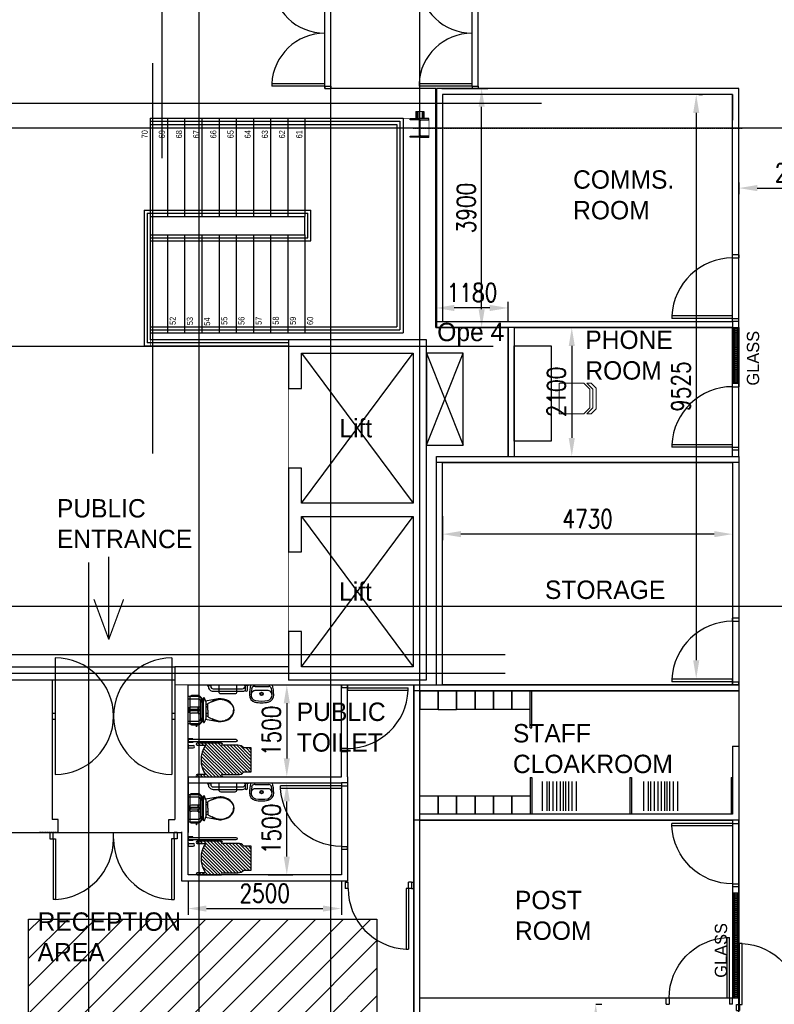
# Model space of a CAD drawing. Header units: millimetres. Extents: x -312551 to 250764, y -35891 to 59426.
# Tile 241 of 256: x 135058 to 147362, y 14120 to 30176. Entities that reach past the tile are written whole.
import ezdxf

# ---------------------------------------------------------------- set-up
doc = ezdxf.new("R2010")
doc.units = ezdxf.units.MM
doc.header["$LTSCALE"] = 2.5
doc.linetypes.add('CUSTOM2', pattern=[0.375, 0.25, -0.125])
doc.linetypes.add('HIDDEN2', pattern=[0.1875, 0.125, -0.0625])
doc.layers.add('Area', color=10, linetype='Continuous', plot=False)
for name, color, linetype in [('doors', 1, 'Continuous'), ('FO-00$0$1_FITOUT', 3, 'Continuous'), ('FO-00$0$NEW_PARTITION', 3, 'Continuous'), ('FO-01- FURN$0$FURNITURE', 22, 'Continuous'), ('NF ARCH', 4, 'Continuous'), ('NF-AS BUILT', 7, 'Continuous'), ('NF-AS BUILT DIMS', 4, 'Continuous'), ('NF-FURNITURE', 4, 'Continuous'), ('NF-GRIDS', 252, 'Continuous'), ('NF-RC', 3, 'Continuous'), ('NF-Steel columns', 6, 'Continuous'), ('NF-TEXT', 1, 'Continuous'), ('REGUS-FURNITURE', 40, 'Continuous'), ('Revisions', 7, 'Continuous'), ('Service ducts', 2, 'Continuous'), ('Stud', 3, 'Continuous'), ('Text', 7, 'Continuous')]:
    doc.layers.add(name, color=color, linetype=linetype)
doc.layers.add('PLASTER', color=4, linetype='Continuous', lineweight=13)
doc.styles.add('ROMANS', font='romans.shx', dxfattribs={"width": 0.8})
doc.dimstyles.new('100NFDIM', dxfattribs={"dimscale": 100, "dimtxt": 3, "dimasz": 3, "dimexe": 1, "dimexo": 1, "dimgap": 1, "dimtad": 1, "dimdec": 0, "dimdsep": 46, "dimtxsty": 'ROMANS', "dimcen": 3, "dimclrd": 4, "dimclre": 4, "dimclrt": 1, "dimaunit": 1, "dimadec": 0, "dimazin": 0, "dimtfac": 1, "dimtdec": 0, "dimtmove": 0, "dimatfit": 3, "dimfxl": 0, "dimtolj": 1, "dimarcsym": 0})

# ---------------------------------------------------------------- blocks, each defined once
blk = doc.blocks.new('305')
at = {"layer": 'NF-Steel columns', "color": 2, "linetype": 'Continuous'}
for points in [[(0, -152), (-156, -152), (-156, -132), (-19, -132, 0.414214), (-7, -119), (-7, 119, 0.414214), (-19, 132), (-156, 132), (-156, 153), (0, 153)], [(0, -152), (149, -152), (149, -132), (19, -132, -0.414214), (7, -119), (7, 119, -0.414214), (19, 132), (149, 132), (149, 153), (0, 153)]]:
    blk.add_lwpolyline(points, format="xyb", dxfattribs=at)
blk = doc.blocks.new('*D45')
at = {"layer": 'Defpoints', "color": 0}
for p in [(143023, 25155), (143023, 23055), (144060, 23055)]:
    blk.add_point(p, dxfattribs=at)
at = {"layer": 'Stud', "color": 4, "lineweight": -2}
for p, q in [((143123, 25155), (144160, 25155)), ((144060, 24855), (144060, 23355)), ((143123, 23055), (144160, 23055))]:
    blk.add_line(p, q, dxfattribs=at)
at = {"layer": 'Stud', "color": 4}
for points in [[(144010, 24855), (144110, 24855), (144060, 25155)], [(144010, 23355), (144110, 23355), (144060, 23055)]]:
    blk.add_solid(points, dxfattribs=at)
at = {"layer": 'Stud', "color": 1, "insert": (143810, 24105), "char_height": 300, "attachment_point": 5, "rotation": 90, "style": 'ROMANS'}
blk.add_mtext('\\A1;2100', dxfattribs=at)
blk = doc.blocks.new('*D46')
at = {"layer": 'Defpoints', "color": 0}
for p in [(141843, 25475), (141843, 25155), (143023, 25155)]:
    blk.add_point(p, dxfattribs=at)
at = {"layer": 'Stud', "color": 4, "lineweight": -2}
for p, q in [((141843, 25255), (141843, 25575)), ((143023, 25255), (143023, 25575)), ((142723, 25475), (142143, 25475))]:
    blk.add_line(p, q, dxfattribs=at)
at = {"layer": 'Stud', "color": 4}
for points in [[(142143, 25525), (142143, 25425), (141843, 25475)], [(142723, 25525), (142723, 25425), (143023, 25475)]]:
    blk.add_solid(points, dxfattribs=at)
at = {"layer": 'Stud', "color": 1, "insert": (142433, 25725), "char_height": 300, "attachment_point": 5, "style": 'ROMANS'}
blk.add_mtext('\\A1;1180', dxfattribs=at)
blk = doc.blocks.new('*D47')
at = {"layer": 'Defpoints', "color": 0}
for p in [(141843, 29055), (142590, 29055), (141843, 25155)]:
    blk.add_point(p, dxfattribs=at)
at = {"layer": 'Stud', "color": 4, "lineweight": -2}
for p, q in [((141943, 29055), (142690, 29055)), ((142590, 25455), (142590, 28755)), ((141943, 25155), (142690, 25155))]:
    blk.add_line(p, q, dxfattribs=at)
at = {"layer": 'Stud', "color": 4}
for points in [[(142540, 28755), (142640, 28755), (142590, 29055)], [(142540, 25455), (142640, 25455), (142590, 25155)]]:
    blk.add_solid(points, dxfattribs=at)
at = {"layer": 'Stud', "color": 1, "insert": (142340, 27105), "char_height": 300, "attachment_point": 5, "rotation": 90, "style": 'ROMANS'}
blk.add_mtext('\\A1;3900', dxfattribs=at)
blk = doc.blocks.new('*D53')
at = {"layer": 'Defpoints', "color": 0}
for p in [(146032, 28955), (145794, 19430), (146089, 19430)]:
    blk.add_point(p, dxfattribs=at)
at = {"layer": 'NF-AS BUILT', "color": 4, "lineweight": -2}
for p, q in [((146132, 28955), (146189, 28955)), ((146089, 28655), (146089, 19730)), ((145894, 19430), (146189, 19430))]:
    blk.add_line(p, q, dxfattribs=at)
at = {"layer": 'NF-AS BUILT', "color": 4}
for points in [[(146039, 28655), (146139, 28655), (146089, 28955)], [(146039, 19730), (146139, 19730), (146089, 19430)]]:
    blk.add_solid(points, dxfattribs=at)
at = {"layer": 'NF-AS BUILT', "color": 1, "insert": (145839, 24193), "char_height": 300, "attachment_point": 5, "rotation": 90, "style": 'ROMANS'}
blk.add_mtext('\\A1;9525', dxfattribs=at)
blk = doc.blocks.new('*D54')
at = {"layer": 'Defpoints', "color": 0}
for p in [(141953, 22178), (146683, 22178), (141953, 21787)]:
    blk.add_point(p, dxfattribs=at)
at = {"layer": 'NF-AS BUILT', "color": 4, "lineweight": -2}
for p, q in [((141953, 22078), (141953, 21687)), ((146683, 22078), (146683, 21687)), ((146383, 21787), (142253, 21787))]:
    blk.add_line(p, q, dxfattribs=at)
at = {"layer": 'NF-AS BUILT', "color": 4}
for points in [[(142253, 21837), (142253, 21737), (141953, 21787)], [(146383, 21837), (146383, 21737), (146683, 21787)]]:
    blk.add_solid(points, dxfattribs=at)
at = {"layer": 'NF-AS BUILT', "color": 1, "insert": (144318, 22037), "char_height": 300, "attachment_point": 5, "style": 'ROMANS'}
blk.add_mtext('\\A1;4730', dxfattribs=at)
blk = doc.blocks.new('RECEPTION DOORS')
at = {"layer": 'REGUS-FURNITURE'}
for p, q in [((135927, 15129), (135927, 15029)), ((135927, 15129), (135977, 15129)), ((135977, 15029), (135977, 15129)), ((136963, 15029), (136963, 15129)), ((136963, 15029), (136963, 15129)), ((137949, 15029), (137949, 15129)), ((137999, 15129), (137949, 15129)), ((137999, 15129), (137999, 15029)), ((135927, 15029), (136017, 15029)), ((135977, 15029), (135977, 14039)), ((136017, 15029), (136017, 14039)), ((137909, 15029), (137909, 14039)), ((137999, 15029), (137909, 15029)), ((137949, 15029), (137949, 14039)), ((136017, 14039), (135977, 14039)), ((137909, 14039), (137949, 14039))]:
    blk.add_line(p, q, dxfattribs=at)
for centre, start, end in [((135972, 15029), 272.6026, 0), ((137954, 15029), 180, 267.3974)]:
    blk.add_arc(centre, 991, start, end, dxfattribs=at)
blk = doc.blocks.new('Door')
at = {"layer": 'REGUS-FURNITURE'}
for p, q in [((0, 0), (0.1, 0)), ((0, 0), (0, -0.05)), ((0.1, 0), (0.1, -0.09)), ((0.1, -0.05), (0, -0.05)), ((0.1, -0.05), (1.09, -0.05)), ((0.1, -0.09), (1.09, -0.09)), ((1.09, -0.09), (1.09, -0.05)), ((0.1, -1.036), (0, -1.036)), ((0, -1.086), (0, -1.036)), ((0, -1.086), (0.1, -1.086)), ((0.1, -1.036), (0.1, -1.086))]:
    blk.add_line(p, q, dxfattribs=at)
blk.add_arc((0.1, -0.045), 0.991, 270, 357.3974, dxfattribs=at)
blk = doc.blocks.new('*D59')
at = {"layer": 'Defpoints', "color": 0}
for p in [(146783, 27620), (148783, 27430), (148783, 25155)]:
    blk.add_point(p, dxfattribs=at)
at = {"layer": 'NF-AS BUILT DIMS', "color": 4, "lineweight": -2}
for p, q in [((146783, 27520), (146783, 27330)), ((148783, 25255), (148783, 27530)), ((147083, 27430), (148483, 27430))]:
    blk.add_line(p, q, dxfattribs=at)
at = {"layer": 'NF-AS BUILT DIMS', "color": 4}
for points in [[(147083, 27480), (147083, 27380), (146783, 27430)], [(148483, 27480), (148483, 27380), (148783, 27430)]]:
    blk.add_solid(points, dxfattribs=at)
at = {"layer": 'NF-AS BUILT DIMS', "color": 1, "insert": (147783, 27680), "char_height": 300, "attachment_point": 5, "style": 'ROMANS'}
blk.add_mtext('\\A1;2000', dxfattribs=at)
blk = doc.blocks.new('1800door')
for p, q in [((-865, 0), (-865, 864)), ((-825, 864), (-865, 864)), ((-825, 0), (-825, 864)), ((825, 0), (825, 864)), ((825, 864), (865, 864)), ((865, 0), (865, 864)), ((-865, 0), (-900, 0)), ((-865, 0), (-865, -100)), ((-865, 0), (-825, 0)), ((865, 0), (825, 0)), ((865, 0), (865, -100)), ((865, 0), (900, 0)), ((900, 0), (900, -100)), ((-900, 0), (-900, -100)), ((-865, -100), (-900, -100)), ((865, -100), (900, -100))]:
    blk.add_line(p, q)
for centre, start, end in [((-865, 0), 0, 87.3495), ((865, 0), 92.6505, 180)]:
    blk.add_arc(centre, 865, start, end)
blk = doc.blocks.new('disabled toilet')
at = {"layer": 'NF-FURNITURE'}
h = blk.add_hatch(dxfattribs=at)
h.set_pattern_fill('ANSI31', color=256, scale=12, angle=180, style=0)
h.set_pattern_definition([(315, (985647.287, 36523.387), (-26.9407684, -26.9407684), [])])
edge = h.paths.add_edge_path()
edge.add_line((170911, 6208), (170778, 6208))
edge.add_arc((170778, 6190), 17.5, 90, 270)
edge.add_line((170778, 6173), (171172, 6173))
edge.add_arc((171172, 6190), 17.5, 270, 450)
edge.add_line((171172, 6208), (171441, 6208))
edge.add_arc((171446, 6318), 110, 267.1917, 323.8064)
edge.add_line((171535, 6253), (171658, 6253))
edge.add_line((171658, 6253), (171658, 6643))
edge.add_line((171658, 6643), (171535, 6643))
edge.add_arc((171446, 6578), 110, 36.1936, 92.8083)
edge.add_line((171441, 6688), (171172, 6688))
edge.add_arc((171172, 6705), 17.5, 270, 450)
edge.add_line((171172, 6723), (170778, 6723))
edge.add_arc((170778, 6705), 17.5, 90, 270)
edge.add_line((170778, 6688), (170911, 6688))
edge.add_arc((171268, 6448), 431, 146.1302, 213.8698)
for p, q in [((171721, 7647), (171707, 7647)), ((171935, 7578), (171716, 7579)), ((171721, 7647), (171944, 7647)), ((171116, 7442), (170913, 7406)), ((170914, 7400), (170914, 7120)), ((171128, 7443), (171116, 7442)), ((171152, 7445), (171128, 7443)), ((171164, 7446), (171152, 7445)), ((171207, 7440), (171164, 7446)), ((171248, 7427), (171207, 7440)), ((171284, 7410), (171248, 7427)), ((171316, 7388), (171284, 7410)), ((171343, 7360), (171316, 7388)), ((170827, 7273), (170656, 7273)), ((170827, 7246), (170656, 7246)), ((170790, 7310), (170683, 7310)), ((170790, 7316), (170836, 7316)), ((170790, 7273), (170790, 7316)), ((170790, 7203), (170790, 7246)), ((170827, 7274), (170827, 7245)), ((170836, 7277), (170830, 7277)), ((170836, 7242), (170830, 7242)), ((171363, 7327), (171343, 7360)), ((171375, 7294), (171363, 7327)), ((171379, 7260), (171375, 7294)), ((171375, 7225), (171379, 7260)), ((170790, 7210), (170683, 7210)), ((170790, 7203), (170836, 7203)), ((170913, 7113), (171116, 7077)), ((171116, 7077), (171140, 7074)), ((171140, 7074), (171164, 7074)), ((171164, 7074), (171207, 7080)), ((171207, 7080), (171248, 7093)), ((171248, 7093), (171284, 7109)), ((171284, 7109), (171316, 7131)), ((171316, 7131), (171343, 7159)), ((171343, 7159), (171363, 7192)), ((171363, 7192), (171375, 7225)), ((170760, 7023), (170760, 7002)), ((170766, 7002), (170766, 7023)), ((170636, 6684), (170711, 6684)), ((170636, 6644), (170711, 6644))]:
    blk.add_line(p, q, dxfattribs=at)
for points in [[(170941, 7673), (170941, 7663), (171011, 7663), (171011, 7673)], [(171611, 7673), (171611, 7663), (171541, 7663), (171541, 7673)], [(170876, 7452), (170876, 7400)], [(170876, 7067), (170876, 7120)], [(170626, 6729), (170636, 6729), (170636, 6799), (170626, 6799)], [(170636, 6787), (170706, 6787), (170706, 6794), (170636, 6794)], [(170626, 6629), (170636, 6629), (170636, 6699), (170626, 6699)], [(170636, 6742), (170706, 6742), (170706, 6734), (170636, 6734)]]:
    blk.add_lwpolyline(points, dxfattribs=at)
for points in [[(170956, 7663), (170956, 7648, 0.414214), (171036, 7568), (171516, 7568, 0.138235), (171558, 7580)], [(170996, 7663), (170996, 7648, 0.414214), (171036, 7608), (171516, 7608, 0.414255), (171556, 7648)], [(171419, 7673), (171419, 7554, -0.414214), (171389, 7524), (171164, 7524, -0.414214), (171134, 7554), (171134, 7673)], [(171556, 7663), (171556, 7588, 1), (171596, 7588), (171596, 7663)], [(170636, 7040), (170796, 7040, 0.414214), (170876, 7120), (170876, 7400, 0.414232), (170796, 7480), (170626, 7480)], [(170636, 7080), (170796, 7080, 0.414214), (170836, 7120), (170836, 7400, 0.414255), (170796, 7440), (170626, 7440)], [(170952, 7260), (170952, 7361, -0.298874), (170960, 7374), (171065, 7427, -0.018315), (171080, 7433, -0.014972), (171094, 7437)], [(171016, 7395), (171069, 7419, -0.018083), (171083, 7424, -0.084101), (171163, 7437, -0.0833), (171245, 7418, -0.091639), (171310, 7381, -0.103796), (171355, 7323, -0.114706), (171370, 7260)], [(170952, 7260), (170952, 7158, 0.298874), (170960, 7145), (171065, 7092, 0.018315), (171080, 7087, 0.014972), (171094, 7082)], [(171016, 7125), (171069, 7100, 0.018083), (171083, 7095, 0.084101), (171163, 7082, 0.0833), (171245, 7101, 0.091639), (171310, 7138, 0.103796), (171355, 7196, 0.114706), (171370, 7260)], [(170636, 6784), (171406, 6784, -1), (171406, 6744), (170636, 6744)]]:
    blk.add_lwpolyline(points, format="xyb", dxfattribs=at)
for points in [[(170656, 7260), (170656, 7047), (170658, 7038), (170664, 7030), (170672, 7024), (170681, 7023), (170789, 7023, 0.305088), (170837, 7054, 0.037807), (170858, 7119, 0.027722), (170865, 7260, 0.027722), (170858, 7400, 0.037807), (170837, 7465, 0.305088), (170789, 7497), (170681, 7497), (170672, 7495), (170664, 7489), (170658, 7481), (170656, 7472)], [(170911, 6208), (170778, 6208, 1), (170778, 6173), (171172, 6173, 1), (171172, 6208), (171441, 6208, 0.252179), (171535, 6253), (171658, 6253), (171658, 6643), (171535, 6643, 0.252179), (171441, 6688), (171172, 6688, 1), (171172, 6723), (170778, 6723, 1), (170778, 6688), (170911, 6688, 0.304489)]]:
    blk.add_lwpolyline(points, format="xyb", close=True, dxfattribs=at)
at = {"layer": 'NF-FURNITURE', "color": 8, "linetype": 'HIDDEN2'}
for points in [[(170763, 6991), (170761, 6991, -1), (170761, 6991), (170763, 6991)], [(170763, 7023), (170763, 6989, -1), (170763, 6989), (170763, 7023)], [(170763, 6991), (170766, 6991, -1), (170766, 6991), (170763, 6991)]]:
    blk.add_lwpolyline(points, format="xyb", dxfattribs=at)
at = {"layer": 'NF-FURNITURE'}
for centre, radius in [((171826, 7524), 27.8), ((171826, 7524), 20), ((170656, 7260), 13.2)]:
    blk.add_circle(centre, radius, dxfattribs=at)
for centre, radius, start, end in [((172621, 7455), 996, 167.3687, 176.7866), ((172621, 7455), 969, 170.8505, 176.7866), ((171738, 7500), 85.1, 122.6049, 178.5767), ((171707, 7603), 44.2, 90, 170.8505), ((171716, 7535), 44.2, 90, 122.6049), ((171935, 7534), 44.2, 57.3951, 90), ((171944, 7603), 44.2, 9.1495, 90), ((171913, 7500), 85.1, 1.4233, 57.3951), ((171031, 7455), 969, 3.2134, 9.1495), ((171031, 7455), 996, 3.2134, 12.6313), ((170886, 7452), 10, 30.0261, 180), ((170765, 7382), 150, 6.6985, 30.0261), ((171753, 7511), 126, 180, 253.6849), ((171753, 7511), 99.7, 180, 253.6849), ((171826, 8005), 624, 259.9987, 280.0013), ((171826, 8005), 598, 259.9987, 280.0013), ((171899, 7511), 99.7, 286.3151, 0), ((171899, 7511), 126, 286.3151, 0), ((170683, 7260), 50, 90, 270), ((170830, 7274), 3, 90, 180), ((170830, 7245), 3, 180, 270), ((170940, 7338), 21.9, 56.6142, 303.3858), ((170886, 7067), 10, 180, 329.9739), ((170765, 7137), 150, 329.9739, 353.3015), ((170940, 7182), 21.9, 56.6142, 303.3858), ((170763, 7002), 3.12, 92.2934, 267.7066), ((170763, 6991), 1.14, 96.2922, 173.7078), ((170763, 7002), 3.12, 272.2934, 87.7066), ((170763, 6991), 1.14, 6.2922, 83.7078), ((170711, 6664), 20, 270, 90)]:
    blk.add_arc(centre, radius, start, end, dxfattribs=at)
at = {"layer": 'NF-FURNITURE', "color": 8, "linetype": 'HIDDEN2'}
for start, end in [(186.2922, 263.7078), (276.2922, 353.7078)]:
    blk.add_arc((170763, 6991), 1.14, start, end, dxfattribs=at)
blk = doc.blocks.new('*D134')
at = {"color": 4, "lineweight": -2, "ltscale": 500000}
for p, q in [((144450, 14120.324259), (144550, 14120.324259)), ((144450, 13820.324259), (144450, 13120.324259)), ((144340, 12820.324259), (144550, 12820.324259))]:
    blk.add_line(p, q, dxfattribs=at)
at = {"color": 4, "ltscale": 500000}
for points in [[(144400, 13820.324259), (144500, 13820.324259), (144450, 14120.324259)], [(144400, 13120.324259), (144500, 13120.324259), (144450, 12820.324259)]]:
    blk.add_solid(points, dxfattribs=at)
at = {"layer": 'Defpoints', "color": 0, "ltscale": 500000}
for p in [(144350, 14120.324259), (144240, 12820.324259), (144450, 12820.324259)]:
    blk.add_point(p, dxfattribs=at)
at = {"color": 1, "ltscale": 500000, "insert": (144200, 13470.324259), "char_height": 300, "attachment_point": 5, "rotation": 90, "style": 'ROMANS'}
blk.add_mtext('\\A1;1300', dxfattribs=at)
blk = doc.blocks.new('FO-01- FURN$0$A$C41051455')
at = {"linetype": 'Continuous', "lineweight": 0}
for p in [(0, 500), (400, 0)]:
    blk.add_line(p, (0, 0), dxfattribs=at)
at = {"lineweight": 0}
for p, q in [((400, 500), (0, 500)), ((400, 500), (500, 400)), ((550, 400), (450, 500)), ((450, 500), (520, 500)), ((600, 420), (520, 500)), ((500, 400), (500, 100)), ((550, 100), (550, 400)), ((600, 80), (600, 420)), ((400, 0), (500, 100)), ((450, 0), (550, 100)), ((520, 0), (600, 80)), ((450, 0), (520, 0))]:
    blk.add_line(p, q, dxfattribs=at)
blk = doc.blocks.new('*D163')
at = {"color": 4, "lineweight": -2, "ltscale": 500000}
for p, q in [((139100, 19330), (139513, 19330)), ((139413, 19030), (139413, 18130)), ((139100, 17830), (139513, 17830))]:
    blk.add_line(p, q, dxfattribs=at)
at = {"color": 4, "ltscale": 500000}
for points in [[(139363, 19030), (139463, 19030), (139413, 19330)], [(139363, 18130), (139463, 18130), (139413, 17830)]]:
    blk.add_solid(points, dxfattribs=at)
at = {"layer": 'Defpoints', "color": 0, "ltscale": 500000}
for p in [(139000, 19330), (139000, 17830), (139413, 17830)]:
    blk.add_point(p, dxfattribs=at)
at = {"color": 1, "ltscale": 500000, "insert": (139163, 18580), "char_height": 300, "attachment_point": 5, "rotation": 90, "style": 'ROMANS'}
blk.add_mtext('\\A1;1500', dxfattribs=at)
blk = doc.blocks.new('*D164')
at = {"color": 4, "lineweight": -2, "ltscale": 500000}
for p, q in [((139108, 17730), (139513, 17730)), ((139413, 16530), (139413, 17430)), ((139108, 16230), (139513, 16230))]:
    blk.add_line(p, q, dxfattribs=at)
at = {"color": 4, "ltscale": 500000}
for points in [[(139363, 17430), (139463, 17430), (139413, 17730)], [(139363, 16530), (139463, 16530), (139413, 16230)]]:
    blk.add_solid(points, dxfattribs=at)
at = {"layer": 'Defpoints', "color": 0, "ltscale": 500000}
for p in [(139008, 17730), (139413, 17730), (139008, 16230)]:
    blk.add_point(p, dxfattribs=at)
at = {"color": 1, "ltscale": 500000, "insert": (139163, 16980), "char_height": 300, "attachment_point": 5, "rotation": 90, "style": 'ROMANS'}
blk.add_mtext('\\A1;1500', dxfattribs=at)
blk = doc.blocks.new('*D165')
at = {"color": 4, "lineweight": -2, "ltscale": 500000}
for p, q in [((137803, 16130), (137803, 15582)), ((140303, 16130), (140303, 15582)), ((138103, 15682), (140003, 15682))]:
    blk.add_line(p, q, dxfattribs=at)
at = {"color": 4, "ltscale": 500000}
for points in [[(138103, 15732), (138103, 15632), (137803, 15682)], [(140003, 15732), (140003, 15632), (140303, 15682)]]:
    blk.add_solid(points, dxfattribs=at)
at = {"layer": 'Defpoints', "color": 0, "ltscale": 500000}
for p in [(137803, 16230), (140303, 16230), (140303, 15682)]:
    blk.add_point(p, dxfattribs=at)
at = {"color": 1, "ltscale": 500000, "insert": (139053, 15932), "char_height": 300, "attachment_point": 5, "style": 'ROMANS'}
blk.add_mtext('\\A1;2500', dxfattribs=at)

msp = doc.modelspace()

# ---------------------------------------------------------------- hatches: boundary and pattern name
at = {"ltscale": 500000}
h = msp.add_hatch(dxfattribs=at)
h.set_pattern_fill('ANSI31', color=252, scale=100, style=0)
h.paths.add_polyline_path([(135202.8, 15510.9), (137102.8, 15510.9), (140362.9, 15510.9), (140882.8, 15510.9), (140882.8, 12118.9), (146082.8, 12118.9), (146082.8, 5929.5), (135202.8, 5929.5), (135202.8, 11890.3), (135202.8, 11890.3)])
at = {"layer": 'NF ARCH'}
h = msp.add_hatch(dxfattribs=at)
h.set_pattern_fill('BRASS', color=170, scale=5, style=0)
h.paths.add_polyline_path([(146682.8, 24241.3), (146782.8, 24241.3), (146782.8, 25155.3), (146682.8, 25155.3)])
h = msp.add_hatch(dxfattribs=at)
h.set_pattern_fill('BRASS', color=170, scale=5, style=0)
h.paths.add_polyline_path([(146682.8, 14220.3), (146782.8, 14220.3), (146782.8, 15942.2), (146682.8, 15942.2)])

# ---------------------------------------------------------------- linework, layer by layer
at = {"ltscale": 500000}
for p, q in [((140033.2, 29055.3), (140033.2, 30785.3)), ((142433.2, 29090.3), (142433.2, 30820.3)), ((142533.2, 29090.3), (142533.2, 30820.3)), ((146682.8, 28955.3), (146682.8, 28538.6)), ((146682.8, 24955.3), (146682.8, 24241.3)), ((140302.9, 17830.3), (140302.9, 19330.3)), ((140402.9, 17830.3), (140402.9, 19330.3)), ((146682.8, 18330.3), (146782.8, 18330.3)), ((141448.9, 16110.9), (141482.8, 16110.9)), ((141448.9, 16010.9), (141482.8, 16010.9))]:
    msp.add_line(p, q, dxfattribs=at)
at = {"color": 1}
for p, q in [((137187.7, 28568.5), (141308.2, 28568.5)), ((137187.7, 28568.5), (137187.7, 24954.5)), ((141308.2, 28568.5), (141308.2, 25069)), ((137187.7, 26968.5), (139707.7, 26968.5)), ((139707.7, 26669), (139707.7, 26968.5)), ((137187.7, 26669), (139707.7, 26669)), ((137187.7, 25069), (141308.2, 25069)), ((139439.9, 24954.5), (137187.7, 24954.5))]:
    msp.add_line(p, q, dxfattribs=at)
at = {"color": 8}
for p, q in [((137187.7, 28518.5), (141258.2, 28518.5)), ((137187.7, 28468.5), (141208.2, 28468.5)), ((137467.7, 28568.5), (137467.7, 26968.5)), ((137747.7, 28568.5), (137747.7, 26968.5)), ((138027.7, 28568.5), (138027.7, 26968.5)), ((138307.7, 28568.5), (138307.7, 26968.5)), ((138587.7, 28568.5), (138587.7, 26968.5)), ((138867.7, 28568.5), (138867.7, 26968.5)), ((139147.7, 28568.5), (139147.7, 26968.5)), ((139427.7, 28568.5), (139427.7, 26968.5)), ((139707.7, 28568.5), (139707.7, 26968.5)), ((141208.2, 28468.5), (141208.2, 25169)), ((141258.2, 28518.5), (141258.2, 25119)), ((138027.7, 27862.5), (138027.7, 27768.5)), ((138027.7, 27674.5), (138027.7, 26968.5)), ((137087.7, 27068.5), (139807.7, 27068.5)), ((137087.7, 27068.5), (137087.7, 24854.5)), ((137137.7, 27018.5), (139757.7, 27018.5)), ((137137.7, 27018.5), (137137.7, 24904.5)), ((139757.7, 26619), (139757.7, 27018.5)), ((139807.7, 26569), (139807.7, 27068.5)), ((137467.7, 26669), (137467.7, 25069)), ((137747.7, 26669), (137747.7, 25069)), ((138027.7, 26669), (138027.7, 25069)), ((138307.7, 26669), (138307.7, 25069)), ((138587.7, 26669), (138587.7, 25069)), ((138867.7, 26669), (138867.7, 25069)), ((139147.7, 26669), (139147.7, 25069)), ((139427.7, 26669), (139427.7, 25069)), ((139707.7, 26669), (139707.7, 25069)), ((137187.7, 26619), (139757.7, 26619)), ((137187.7, 26569), (139807.7, 26569)), ((137187.7, 25169), (141208.2, 25169)), ((137187.7, 25119), (141258.2, 25119)), ((139439.9, 24904.5), (137137.7, 24904.5)), ((139439.9, 24854.5), (137087.7, 24854.5))]:
    msp.add_line(p, q, dxfattribs=at)
at = {"color": 10, "ltscale": 500000}
for points in [[(146682.8, 25155.3), (141852.8, 25155.3), (141852.8, 25255.3), (146682.8, 25255.3)], [(141852.8, 23055.3), (146782.8, 23055.3), (146782.8, 22955.3), (141852.8, 22955.3)], [(146782.8, 19230.3), (141482.8, 19230.3), (141482.8, 19330.3), (146782.8, 19330.3)]]:
    msp.add_lwpolyline(points, close=True, dxfattribs=at)
at = {"ltscale": 500000}
for points in [[(143022.8, 25155.3), (143022.8, 23055.3)], [(146682.8, 25155.3), (143122.8, 25155.3)], [(146682.8, 23055.3), (146682.8, 24955.3)], [(146782.8, 23055.3), (146782.8, 24955.3)], [(143122.8, 23055.3), (146682.8, 23055.3)], [(134432.8, 19409.5), (137587.8, 19409.5)], [(137802.8, 17820.3), (137802.8, 19330.3), (140302.9, 19330.3)], [(141482.8, 17120.3), (141482.8, 19230.3), (141482.9, 19330.3), (146782.8, 19330.6), (146782.8, 17120.3), (141482.8, 17120.3)], [(141482.8, 14220.3), (141482.8, 19330.3), (141852.8, 19330.3)], [(141952.8, 19330.3), (146682.8, 19330.3)], [(146782.8, 19330.3), (146782.8, 19230.3)], [(146682.8, 18330.3), (146682.8, 17220.3), (141582.8, 17220.3), (141582.8, 19230.3), (146782.8, 19230.3)], [(146782.8, 18330.3), (146782.8, 17120.3)], [(140402.9, 17830.3), (140402.9, 16129.9), (137702.8, 16129.9), (137702.8, 16930.3)], [(137802.8, 17830.3), (140302.9, 17830.3)], [(146782.8, 12720.3), (146782.8, 17120.3), (141482.8, 17120.3), (141482.8, 13244.5), (141810.3, 13244.5), (141810.3, 12720.3), (146782.8, 12720.3)], [(146682.8, 17120.3), (141582.8, 17120.3)], [(141582.8, 17120.3), (146682.8, 17120.3)], [(146782.8, 17120.3), (146782.8, 14120.3)], [(141482.8, 13244.5), (141482.8, 14120.3), (141482.8, 14120.3), (141482.8, 14120.3), (141482.8, 14120.3), (141482.8, 14220.3)]]:
    msp.add_lwpolyline(points, dxfattribs=at)
at = {"color": 10, "ltscale": 500000}
msp.add_lwpolyline([(134432.8, 19409.5), (134516.1, 19409.5), (134516.1, 19624.5), (135637.8, 19624.5), (135637.8, 19624.5), (137587.8, 19624.5), (137587.8, 19333.6), (141482.8, 19330.3), (141482.8, 13244.5)], dxfattribs=at)
at = {"ltscale": 500000}
for points in [[(141582.8, 18930.3), (141882.8, 18930.3), (141882.8, 19230.3), (141582.8, 19230.3)], [(141882.8, 18930.2), (142182.8, 18930.2), (142182.8, 19230.2), (141882.8, 19230.2)], [(142182.8, 18930.3), (142482.8, 18930.3), (142482.8, 19230.3), (142182.8, 19230.3)], [(142482.8, 18930.3), (142782.8, 18930.3), (142782.8, 19230.3), (142482.8, 19230.3)], [(142782.8, 18930.3), (143082.8, 18930.3), (143082.8, 19230.3), (142782.8, 19230.3)], [(143082.8, 18930.3), (143382.8, 18930.3), (143382.8, 19230.3), (143082.8, 19230.3)], [(137802.8, 17730.3), (140302.9, 17730.3), (140302.9, 16229.9), (137802.8, 16229.9)], [(141582.8, 17520.3), (141882.8, 17520.3), (141882.8, 17220.3), (141582.8, 17220.3)], [(141882.8, 17520.4), (142182.8, 17520.4), (142182.8, 17220.4), (141882.8, 17220.4)], [(142182.8, 17520.4), (142482.8, 17520.4), (142482.8, 17220.4), (142182.8, 17220.4)], [(142482.8, 17520.4), (142782.8, 17520.4), (142782.8, 17220.4), (142482.8, 17220.4)], [(142782.8, 17520.3), (143082.8, 17520.3), (143082.8, 17220.3), (142782.8, 17220.3)], [(143082.8, 17520.3), (143382.8, 17520.3), (143382.8, 17220.3), (143082.8, 17220.3)], [(146682.8, 14220.3), (141582.8, 14220.3), (141582.8, 17120.3), (146682.8, 17120.3)]]:
    msp.add_lwpolyline(points, close=True, dxfattribs=at)
at = {"color": 252, "ltscale": 500000}
msp.add_lwpolyline([(135202.8, 15510.9), (137102.8, 15510.9), (137102.8, 15510.9), (140362.9, 15510.9), (140882.8, 15510.9), (140882.8, 12118.9), (146082.8, 12118.9), (146082.8, 5929.5), (135202.8, 5929.5), (135202.8, 11890.3), (135202.8, 11890.3)], close=True, dxfattribs=at)
at = {"layer": 'Area', "const_width": 10}
msp.add_lwpolyline([(141426.8, 28562), (137187.7, 28568.5), (137187.7, 27068.5), (137187.7, 24854.5), (139439.9, 24847), (139439.9, 19409.5), (141689.9, 19409.5), (141689.9, 24954.5), (141582.8, 24954.5), (141582.8, 28257), (141731.8, 28257), (141731.8, 28562), (141426.8, 28562)], dxfattribs=at)
at = {"layer": 'FO-00$0$1_FITOUT', "color": 4}
for p, q in [((143583.5, 17275.1, 0), (143583.5, 17753.5, 0)), ((143660.6, 17275.1, 0), (143660.6, 17753.5, 0)), ((143697.6, 17275.1, 0), (143697.6, 17753.5, 0)), ((143757.8, 17275.1, 0), (143757.8, 17753.5, 0)), ((143816.4, 17275.1, 0), (143816.4, 17753.5, 0)), ((143875, 17275.1, 0), (143875, 17753.5, 0)), ((143927.4, 17275.1, 0), (143927.4, 17753.5, 0)), ((143962.9, 17275.1, 0), (143962.9, 17753.5, 0)), ((144010.9, 17275.1, 0), (144010.9, 17753.5, 0)), ((144067.6, 17275.1, 0), (144067.6, 17753.5, 0)), ((144138.1, 17275.1, 0), (144138.1, 17753.5, 0)), ((145233.5, 17275.1, 0), (145233.5, 17753.5, 0)), ((145310.6, 17275.1, 0), (145310.6, 17753.5, 0)), ((145347.6, 17275.1, 0), (145347.6, 17753.5, 0)), ((145407.8, 17275.1, 0), (145407.8, 17753.5, 0)), ((145466.4, 17275.1, 0), (145466.4, 17753.5, 0)), ((145525, 17275.1, 0), (145525, 17753.5, 0)), ((145577.4, 17275.1, 0), (145577.4, 17753.5, 0)), ((145612.9, 17275.1, 0), (145612.9, 17753.5, 0)), ((145661, 17275.1), (145661, 17753.5)), ((145717.6, 17275.1), (145717.6, 17753.5)), ((145788.2, 17275.1), (145788.2, 17753.5))]:
    msp.add_line(p, q, dxfattribs=at)
at = {"layer": 'FO-00$0$NEW_PARTITION'}
for p, q in [((143382.8, 18630.3), (143382.8, 19230.3)), ((143407.8, 18630.3), (143407.8, 19230.3)), ((143382.8, 18630.3), (143407.8, 18630.3)), ((143382.8, 17820.3), (143382.8, 17220.3)), ((143382.8, 17820.3), (143407.8, 17820.3)), ((143407.8, 17820.3), (143407.8, 17220.3)), ((145007.8, 17820.3, 0), (145007.8, 17220.3, 0)), ((145007.8, 17820.3, 0), (145032.8, 17820.3, 0)), ((145032.8, 17820.3, 0), (145032.8, 17220.3, 0)), ((146657.8, 17820.3), (146657.8, 17220.3)), ((146657.8, 17820.3), (146682.8, 17820.3)), ((146682.8, 17820.3), (146682.8, 17220.3))]:
    msp.add_line(p, q, dxfattribs=at)
at = {"layer": 'FO-01- FURN$0$FURNITURE'}
msp.add_lwpolyline([(143122.8, 24855.3), (143722.8, 24855.3), (143722.8, 23305.4), (143122.8, 23305.4)], close=True, dxfattribs=at)
at = {"layer": 'NF ARCH'}
for p, q in [((141517.8, 28677), (141517.8, 28577)), ((141532.8, 28677), (141532.8, 28577)), ((141547.8, 28677), (141547.8, 28577)), ((141617.8, 28677), (141617.8, 28577)), ((141632.8, 28677), (141632.8, 28577)), ((141647.8, 28677), (141647.8, 28577)), ((135587.8, 18770.3), (135637.8, 18770.3))]:
    msp.add_line(p, q, dxfattribs=at)
at = {"layer": 'NF ARCH', "linetype": 'CUSTOM2', "ltscale": 5}
for p, q in [((141474.9, 28409.5), (146837.5, 28409.5)), ((135687.8, 16920.3), (135372.8, 16920.3)), ((137487.8, 16920.3), (137702.8, 16920.3))]:
    msp.add_line(p, q, dxfattribs=at)
at = {"layer": 'NF ARCH', "color": 170}
msp.add_lwpolyline([(146682.8, 25155.3), (146782.8, 25155.3), (146782.8, 24241.3), (146682.8, 24241.3)], close=True, dxfattribs=at)
at = {"layer": 'NF-AS BUILT'}
for p, q in [((140133.2, 29055.3), (140133.2, 30785.3)), ((141842.8, 29055.3), (140133.2, 29055.3)), ((141842.8, 25155.3), (141842.8, 29055.3)), ((143022.8, 25155.3), (141842.8, 25155.3)), ((143022.8, 23055.3), (143022.8, 25155.3)), ((143122.8, 25155.3), (143122.8, 23055.3)), ((141852.8, 19330.3), (141852.8, 23055.3)), ((141852.8, 23055.3), (143022.8, 23055.3)), ((143122.8, 23055.3), (146682.8, 23055.3)), ((135637.8, 19770.3), (135637.8, 17870.3)), ((137537.8, 19770.3), (137537.8, 17870.3)), ((134249.4, 19624.5), (135637.8, 19624.5)), ((137587.8, 19624.5), (137587.8, 18633.8)), ((139439.9, 19624.5), (137587.8, 19624.5)), ((134432.8, 19409.5), (135637.8, 19409.5)), ((135587.8, 19409.5), (135587.8, 17135.3)), ((137802.8, 16920.3), (137802.8, 19330.3)), ((137802.8, 19330.3), (141852.8, 19330.3)), ((135587.8, 18870.3), (135637.8, 18870.3)), ((137537.8, 18870.3), (137587.8, 18870.3)), ((137537.8, 18870.3), (137587.8, 18870.3)), ((137537.8, 18770.3), (137587.8, 18770.3)), ((137537.8, 18770.3), (137587.8, 18770.3)), ((137587.8, 18633.8), (137587.8, 17135.3)), ((135687.8, 17135.3), (135587.8, 17135.3)), ((135687.8, 16920.3), (135687.8, 17135.3)), ((137487.8, 16920.3), (137487.8, 17135.3)), ((137487.8, 17135.3), (137587.8, 17135.3)), ((134602.8, 16920.3), (137702.8, 16920.3))]:
    msp.add_line(p, q, dxfattribs=at)
for points in [[(143122.8, 25155.3), (146782.8, 25155.3), (146782.8, 29055.3), (141852.8, 29055.3), (141852.8, 25155.3)], [(141842.8, 25155.3), (143022.8, 25155.3), (143022.8, 25155.3), (143022.8, 25155.3), (143022.8, 25155.3)], [(141852.8, 19330.3), (141852.8, 23055.3), (143022.8, 23055.3)], [(143122.8, 23055.3), (146682.8, 23055.3)], [(146782.8, 23055.3), (146782.8, 19330.3)], [(146682.8, 19330.3), (141952.8, 19330.3)]]:
    msp.add_lwpolyline(points, dxfattribs=at)
for points in [[(141952.8, 25255.3), (143022.8, 25255.3), (146682.8, 25255.3), (146682.8, 28955.3), (141952.8, 28955.3)], [(141952.8, 22955.3), (146682.8, 22955.3), (146682.8, 19330.3), (141952.8, 19330.3)]]:
    msp.add_lwpolyline(points, close=True, dxfattribs=at)
for centre, start, end in [((135637.8, 18820.3), 270, 90), ((137537.8, 18820.3), 90, 270)]:
    msp.add_arc(centre, 950, start, end, dxfattribs=at)
at = {"layer": 'NF-FURNITURE'}
msp.add_lwpolyline([(137802.8, 17820.3), (137802.8, 16920.3)], dxfattribs=at)
at = {"layer": 'NF-GRIDS'}
for p, q in [((141582.8, -27784), (141582.8, 58409.3)), ((137382.9, 27917.7), (137382.9, 46303.6)), ((140133.2, -27784), (140133.2, 46303.6)), ((137982.8, -27784), (137982.8, 32585.1)), ((137228.9, 23103.5), (137228.9, 29468.7)), ((143566.5, 28809.5), (132616.2, 28809.5)), ((164549.8, 28409.5), (84521.8, 28409.5)), ((142775.8, 24847), (128860.9, 24847)), ((136182.8, -27784), (136182.8, 21323.1)), ((164549.8, 20609.5), (130350.1, 20609.5)), ((164549.8, 20609.5), (130350.1, 20609.5)), ((142973.7, 19817), (128736.3, 19817)), ((142973.7, 19517), (128736.3, 19517))]:
    msp.add_line(p, q, dxfattribs=at)
at = {"layer": 'NF-RC', "color": 8}
for p, q in [((139654.9, 24739.5), (141474.9, 22289.5)), ((139654.9, 22289.5), (141474.9, 24739.5)), ((139654.9, 19624.5), (141474.9, 22074.5)), ((139654.9, 22074.5), (141474.9, 19624.5))]:
    msp.add_line(p, q, dxfattribs=at)
at = {"layer": 'NF-RC'}
msp.add_lwpolyline([(139439.9, 19409.5), (141689.9, 19409.5), (141689.9, 24954.5), (139439.9, 24954.5), (139439.9, 24164.5), (139654.9, 24164.5), (139654.9, 24739.5), (141474.9, 24739.5), (141474.9, 22289.5), (139654.9, 22289.5), (139654.9, 22864.5), (139439.9, 22864.5), (139439.9, 21499.5), (139654.9, 21499.5), (139654.9, 22074.5), (141474.9, 22074.5), (141474.9, 19624.5), (139654.9, 19624.5), (139654.9, 20199.5), (139439.9, 20199.5), (139439.9, 19409.5)], dxfattribs=at)
at = {"layer": 'NF-TEXT', "const_width": 20}
for points in [[(136510.3, 20070.4), (136510.3, 21419.5)], [(136510.3, 20070.4), (136268.6, 20724.8)], [(136510.3, 20070.4), (136751.9, 20724.8)]]:
    msp.add_lwpolyline(points, dxfattribs=at)
at = {"layer": 'PLASTER'}
msp.add_line((141517.8, 28677), (141647.8, 28677), dxfattribs=at)
at = {"layer": 'Revisions'}
msp.add_line((141842.8, 25155.3), (141842.8, 29055.3), dxfattribs=at)
at = {"layer": 'Service ducts'}
msp.add_lwpolyline([(141689.9, 23239.5), (142289.9, 23239.5), (142289.9, 24739.5), (141689.9, 24739.5), (141689.9, 23239.5), (142289.9, 24739.5), (141689.9, 24739.5), (142289.9, 23239.5)], dxfattribs=at)

# ---------------------------------------------------------------- block references
for p in [(-32823.7, 11657.1), (-32823.7, 10057.1)]:
    msp.add_blockref('disabled toilet', p)
at = {"layer": 'doors', "rotation": 90}
for p in [(140033.2, 29955.3), (142433.2, 29955.3)]:
    msp.add_blockref('1800door', p, dxfattribs=at)
at = {"layer": 'FO-01- FURN$0$FURNITURE', "xscale": -1, "rotation": 180.0020992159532}
msp.add_blockref('FO-01- FURN$0$A$C41051455', (143855.3, 24249.1), dxfattribs=at)
at = {"layer": 'NF-AS BUILT', "yscale": 1000, "zscale": 1000}
for p, xscale, rotation in [((146782.8, 25255.3), 1000, 180), ((146782.8, 23155.3), 1000, 179.9999999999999), ((146782.8, 19330.6), 1000, 180), ((141448.9, 16110.9), 1000, 270), ((146682.8, 14120.3), -1000, 270)]:
    msp.add_blockref('Door', p, dxfattribs=dict(at, xscale=xscale, rotation=rotation))
for p, xscale in [((140302.9, 19330.3), 1000), ((140402.9, 17730.3), -1000), ((146782.8, 17120.3), -1000)]:
    msp.add_blockref('Door', p, dxfattribs=dict(at, xscale=xscale))
at = {"layer": 'NF-AS BUILT'}
msp.add_blockref('RECEPTION DOORS', (-375, 1791.8), dxfattribs=at)
at = {"layer": 'NF-AS BUILT', "xscale": -1, "rotation": 180}
msp.add_blockref('RECEPTION DOORS', (10820, 29148.8), dxfattribs=at)
at = {"layer": 'NF-Steel columns'}
msp.add_blockref('305', (141582.8, 28409.5), dxfattribs=at)

# ---------------------------------------------------------------- texts
at = {"layer": 'NF-TEXT', "width": 0.901344}
for s, p in [('70', (137145.4, 28240.5)), ('69', (137425.4, 28240.5)), ('68', (137705.4, 28240.5)), ('67', (137985.4, 28240.5)), ('66', (138265.4, 28240.5)), ('65', (138545.4, 28240.5)), ('64', (138825.4, 28240.5)), ('63', (139105.4, 28240.5)), ('62', (139385.4, 28240.5)), ('61', (139665.4, 28240.5)), ('52', (137603.2, 25198.1, 10415.3)), ('53', (137883.2, 25193.8, 10415.3)), ('54', (138163.2, 25185.2, 10415.3)), ('55', (138443.2, 25198.1, 10415.3)), ('56', (138723.2, 25198.1, 10415.3)), ('57', (139003.2, 25198.1, 10415.3)), ('58', (139283.2, 25202.4, 10415.3)), ('59', (139563.2, 25198.1, 10415.3)), ('60', (139843.2, 25198.1, 10415.3))]:
    msp.add_text(s, height=100, rotation=90, dxfattribs=at).set_placement(p)
at = {"layer": 'NF-TEXT', "char_height": 300, "width": 2089.638, "attachment_point": 1}
for s, insert in [('COMMS.\\PROOM', (144081.7, 27720)), ('PHONE \\PROOM', (144280.6, 25106.7)), ('PUBLIC ENTRANCE', (135664.7, 22358.5)), ('STORAGE', (143622.3, 21030)), ('PUBLIC TOILET', (139575.9, 19040.7)), ('STAFF CLOAKROOM', (143100.3, 18690.5)), ('POST ROOM', (143133, 15971.2)), ('RECEPTION AREA', (135349.8, 15619))]:
    msp.add_mtext(s, dxfattribs=dict(at, insert=insert))
at = {"layer": 'NF-TEXT', "char_height": 200, "width": 2089.638, "attachment_point": 1, "rotation": 90}
for insert in [(146914.8, 24134.9), (146392.4, 14478.7)]:
    msp.add_mtext(' GLASS', dxfattribs=dict(at, insert=insert))
at = {"layer": 'Service ducts', "insert": (141866.1, 25234.1), "char_height": 300, "width": 3421.538, "attachment_point": 1}
msp.add_mtext('Ope 4', dxfattribs=at)
at = {"layer": 'Text'}
for p in [(140270, 23364.7), (140264.8, 20701.6)]:
    msp.add_text('Lift', height=300, dxfattribs=at).set_placement(p)

# ---------------------------------------------------------------- dimensions: what is measured, and where the dimension line sits
at = {"ltscale": 500000}
for base, p1, p2, picture, middle in [((139413, 17830.3), (138999.6, 19330.3), (138999.6, 17830.3), '*D163', (139163, 18580.3)), ((139412.7, 17730.3), (139008.1, 16229.9), (139008.1, 17730.3), '*D164', (139162.7, 16980.1)), ((144450, 12820.3), (144350, 14120.3), (144240, 12820.3), '*D134', (144200, 13470.3))]:
    dim = msp.add_linear_dim(base=base, p1=p1, p2=p2, angle=90, dimstyle='100NFDIM', dxfattribs=at)
    dim.commit()
    dim.dimension.update_dxf_attribs({"geometry": picture, "text_midpoint": middle})
dim = msp.add_linear_dim(base=(140302.9, 15682.4), p1=(137802.8, 16229.9), p2=(140302.9, 16229.9), dimstyle='100NFDIM', dxfattribs=at)
dim.commit()
dim.dimension.update_dxf_attribs({"geometry": '*D165', "text_midpoint": (139052.8, 15932.4)})
at = {"layer": 'NF-AS BUILT'}
dim = msp.add_linear_dim(base=(146089.3, 19430.3), p1=(146031.6, 28955.3), p2=(145794, 19430.3), angle=90, dimstyle='100NFDIM', dxfattribs=at)
dim.commit()
dim.dimension.update_dxf_attribs({"geometry": '*D53', "text_midpoint": (145839.3, 24192.8)})
dim = msp.add_linear_dim(base=(141952.8, 21787.4), p1=(146682.8, 22178.2), p2=(141952.8, 22178.2), dimstyle='100NFDIM', dxfattribs=at)
dim.commit()
dim.dimension.update_dxf_attribs({"geometry": '*D54', "text_midpoint": (144317.8, 22037.4)})
at = {"layer": 'NF-AS BUILT DIMS', "color": 3}
dim = msp.add_linear_dim(base=(148782.8, 27430), p1=(146782.8, 27620), p2=(148782.8, 25155.3), dimstyle='100NFDIM', dxfattribs=at)
dim.commit()
dim.dimension.update_dxf_attribs({"geometry": '*D59', "text_midpoint": (147782.8, 27430), "dimtype": 160})
at = {"layer": 'Stud'}
for base, p1, p2, picture, middle in [((142590.4, 29055.3), (141842.8, 25155.3), (141842.8, 29055.3), '*D47', (142340.4, 27105.3)), ((144060, 23055.3), (143022.8, 25155.3), (143022.8, 23055.3), '*D45', (143810, 24105.3))]:
    dim = msp.add_linear_dim(base=base, p1=p1, p2=p2, angle=90, dimstyle='100NFDIM', dxfattribs=at)
    dim.commit()
    dim.dimension.update_dxf_attribs({"geometry": picture, "text_midpoint": middle})
dim = msp.add_linear_dim(base=(141842.8, 25475), p1=(143022.8, 25155.3), p2=(141842.8, 25155.3), dimstyle='100NFDIM', dxfattribs=at)
dim.commit()
dim.dimension.update_dxf_attribs({"geometry": '*D46', "text_midpoint": (142432.8, 25725)})

doc.saveas('drawing.dxf')
